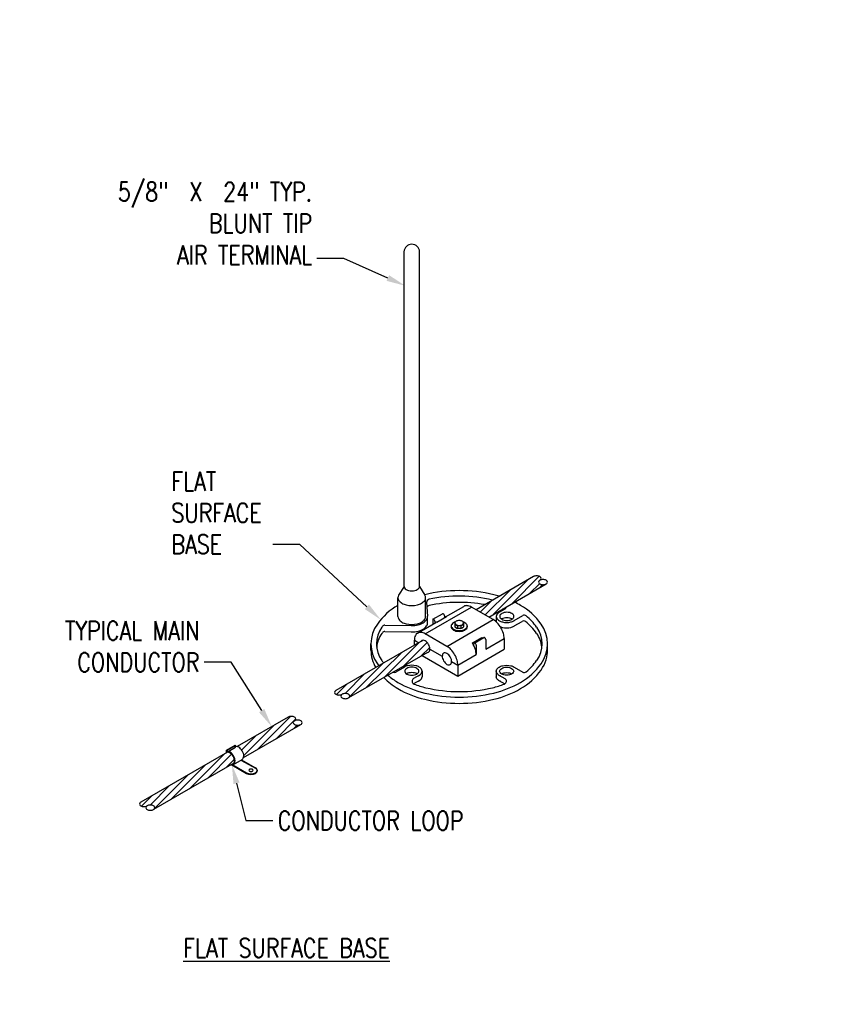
# Model space of a CAD drawing. Header units: inches. Extents: x 0 to 90.9, y 0 to 44.4.
# Tile 4 of 6: x 74.6 to 79.9, y 28.7 to 35.2. Entities that reach past the tile are written whole.
import ezdxf
from ezdxf import colors
from ezdxf.entities.mleader import LeaderData, LeaderLine
from ezdxf.math import Vec2, Vec3

# ---------------------------------------------------------------- set-up
doc = ezdxf.new("R2010")
doc.units = ezdxf.units.IN
doc.header["$MEASUREMENT"] = 0
doc.layers.add('E-ANNO-TEXT', color=2, linetype='Continuous')
doc.layers.add('E-DETL-GRPH', color=3, linetype='Continuous')
doc.styles.add('Annotative', font='romans.shx', dxfattribs={"width": 0.8, "height": 0.125})

msp = doc.modelspace()

# ---------------------------------------------------------------- linework, layer by layer
at = {"layer": 'E-DETL-GRPH', "lineweight": -3}
for p, q in [((77.1371, 31.4348), (77.1371, 33.6435)), ((77.2397, 31.4348), (77.2397, 33.6435)), ((77.9908, 31.4995), (77.6121, 31.2809)), ((77.728, 31.2511), (77.9567, 31.4798)), ((77.8479, 31.3203), (78.029, 31.5013)), ((77.1371, 31.4348), (77.1017, 31.3775)), ((77.2397, 31.4348), (77.2751, 31.3775)), ((77.6723, 31.2461), (77.8368, 31.4106)), ((77.6959, 31.2325), (78.0745, 31.4512)), ((77.9679, 31.3896), (78.0307, 31.4524)), ((78.0278, 31.4242), (78.0499, 31.4463)), ((77.0969, 31.2362), (77.0969, 31.3609)), ((77.2798, 31.2362), (77.2798, 31.3609)), ((77.2865, 31.3286), (77.293, 31.2388)), ((77.6402, 31.2647), (77.7169, 31.3414)), ((77.277, 31.1218), (77.5823, 31.2981)), ((77.4103, 31.233), (77.5316, 31.3031)), ((77.7257, 31.2153), (77.5823, 31.2981)), ((77.8015, 31.2848), (77.7671, 31.2649)), ((77.2263, 31.1268), (77.3472, 31.1966)), ((77.2931, 31.1948), (77.2931, 31.2362)), ((77.3262, 31.2129), (77.3262, 31.1845)), ((77.3283, 31.2175), (77.3914, 31.254)), ((77.3405, 31.2046), (77.3405, 31.1928)), ((77.3547, 31.1998), (77.4178, 31.2362)), ((77.4036, 31.241), (77.4036, 31.2281)), ((77.4203, 31.039), (77.7257, 31.2153)), ((77.4732, 31.1933), (77.4732, 31.1669)), ((77.5294, 31.1933), (77.5294, 31.1669)), ((77.7459, 31.2362), (77.7459, 31.2004)), ((77.8633, 31.2095), (77.9198, 31.2421)), ((77.8633, 31.1736), (77.9158, 31.204)), ((77.0107, 31.1789), (77.1851, 31.1758)), ((77.0107, 31.1375), (77.1851, 31.1344)), ((77.448, 31.1736), (77.448, 31.1685)), ((77.4732, 31.183), (77.4897, 31.1735)), ((77.4732, 31.1669), (77.4897, 31.1574)), ((77.4897, 31.1735), (77.4897, 31.1574)), ((77.513, 31.1735), (77.4897, 31.1735)), ((77.513, 31.1574), (77.4897, 31.1574)), ((77.5013, 31.1574), (77.5013, 31.157)), ((77.513, 31.1735), (77.5212, 31.1783)), ((77.513, 31.1735), (77.513, 31.1574)), ((77.513, 31.1574), (77.5212, 31.1621)), ((77.5212, 31.1783), (77.5294, 31.183)), ((77.5212, 31.1621), (77.5294, 31.1669)), ((77.5547, 31.1736), (77.5547, 31.1685)), ((77.2626, 31.0791), (76.6874, 30.7469)), ((77.0086, 30.8357), (77.2373, 31.0644)), ((77.1285, 30.9049), (77.2889, 31.0653)), ((77.2053, 31.0446), (77.2053, 31.0804)), ((77.2053, 31.0804), (77.2351, 31.0632)), ((77.4203, 31.039), (77.277, 31.1218)), ((77.5883, 31.0615), (77.6514, 31.0979)), ((77.6006, 31.0603), (77.6637, 31.0967)), ((77.676, 31.0211), (77.7973, 31.0912)), ((77.676, 31.0838), (77.676, 31.0211)), ((77.7973, 31.0912), (77.7973, 31.0195)), ((77.2913, 30.999), (76.7711, 30.6986)), ((76.9192, 31.0141), (76.9192, 31.0555)), ((77.2484, 30.9742), (77.3067, 31.0325)), ((77.308, 31.0211), (77.3893, 30.9742)), ((77.492, 30.8432), (77.7973, 31.0195)), ((77.5883, 31.0615), (77.5882, 31.0614)), ((77.5985, 31.0426), (77.5985, 31.0557)), ((77.6129, 31.0474), (77.6129, 30.9847)), ((78.083, 30.9914), (78.0834, 31.0555)), ((76.8886, 30.7665), (77.1174, 30.9952)), ((77.2568, 30.979), (77.492, 30.8432)), ((77.4514, 30.9383), (77.492, 30.9149)), ((77.492, 30.9149), (77.6129, 30.9847)), ((76.769, 30.6975), (76.9974, 30.926)), ((77.14, 30.9028), (77.0822, 30.8695)), ((77.2569, 30.8749), (77.2569, 30.839)), ((77.492, 30.9149), (77.492, 30.8432)), ((77.7458, 30.8749), (77.7458, 30.839)), ((77.8627, 30.9028), (77.9204, 30.8695)), ((76.7486, 30.7278), (76.8775, 30.8567)), ((77.2439, 30.8519), (77.2002, 30.8267)), ((77.2439, 30.816), (77.2002, 30.7908)), ((77.7587, 30.8519), (77.8024, 30.8267)), ((77.7587, 30.816), (77.8024, 30.7908)), ((76.6911, 30.7209), (76.7576, 30.7875)), ((76.3737, 30.5721), (76.0366, 30.3775)), ((76.1709, 30.3584), (76.3894, 30.5769)), ((76.2908, 30.4276), (76.4242, 30.561)), ((76.0785, 30.305), (76.4575, 30.5238)), ((76.0802, 30.3183), (76.2797, 30.5179)), ((76.4107, 30.4968), (76.4328, 30.5189)), ((76.0664, 30.3552), (76.1598, 30.4486)), ((75.9658, 30.3546), (76.0231, 30.3877)), ((75.9658, 30.339), (75.9658, 30.3546)), ((75.9658, 30.3546), (75.9694, 30.3525)), ((75.9694, 30.3525), (76.0267, 30.3856)), ((75.9694, 30.3447), (75.9694, 30.3525)), ((75.9769, 30.3448), (76.0267, 30.3736)), ((76.0231, 30.3877), (76.0267, 30.3856)), ((76.0267, 30.3736), (76.0267, 30.3856)), ((76.0377, 30.3772), (76.0399, 30.3794)), ((75.9734, 30.341), (75.4011, 30.0106)), ((75.7223, 30.0994), (75.951, 30.3281)), ((75.8422, 30.1686), (76.0002, 30.3266)), ((75.9621, 30.2378), (76.0177, 30.2934)), ((76.0117, 30.2594), (76.0691, 30.2925)), ((76.0656, 30.2904), (76.1566, 30.2379)), ((76.0656, 30.2866), (76.1566, 30.2341)), ((76.0152, 30.2685), (75.4848, 29.9623)), ((75.6024, 30.0301), (75.8311, 30.2588)), ((76.0026, 30.2568), (76.0992, 30.201)), ((76.0078, 30.2576), (76.0992, 30.2048)), ((76.1685, 30.2213), (76.1685, 30.2175)), ((75.4827, 29.9611), (75.7112, 30.1896)), ((75.4623, 29.9914), (75.5913, 30.1204)), ((75.4048, 29.9846), (75.4714, 30.0511))]:
    msp.add_line(p, q, dxfattribs=at)
at = {"layer": 'E-DETL-GRPH', "lineweight": -3, "flags": 128}
for points in [[(77.9999, 31.5031, 0.072341), (77.9908, 31.4995)], [(78.0327, 31.4753, 0.106617), (78.0394, 31.4814, 0.321615), (78.0394, 31.4934, 0.106617), (78.0327, 31.4995, 0.072341), (78.0236, 31.5031, 0.117911), (77.9999, 31.5031)], [(78.0417, 31.4789, 0.072341), (78.0327, 31.4753, 0.106617), (78.0259, 31.4692, 0.321615), (78.0259, 31.4573, 0.106617), (78.0327, 31.4512, 0.072341), (78.0417, 31.4476, 0.117911), (78.0655, 31.4476, 0.072341), (78.0745, 31.4512, 0.106617), (78.0813, 31.4573, 0.321615), (78.0813, 31.4692, 0.106617), (78.0745, 31.4753, 0.072341), (78.0655, 31.4789, 0.117911), (78.0417, 31.4789)], [(77.1371, 31.4348, 0.156851), (77.1404, 31.4245, 0.106617), (77.1521, 31.4139, 0.072341), (77.1678, 31.4076, 0.117911), (77.209, 31.4076, 0.072341), (77.2247, 31.4139, 0.106617), (77.2364, 31.4245, 0.156851), (77.2397, 31.4348)], [(77.7663, 31.3699, 0.014638), (77.729, 31.3799, 0.117911), (77.2737, 31.3799)], [(77.0308, 30.8486, 0.046916), (77.0971, 30.8015, 0.072341), (77.2737, 30.7311, 0.117911), (77.729, 30.7311, 0.072341), (77.9055, 30.8015, 0.106617), (78.0413, 30.9245, 0.321615), (78.0413, 31.1866, 0.106617), (77.9055, 31.3096, 0.016995), (77.8659, 31.3307)], [(77.1017, 31.3775, 0.302662), (77.1029, 31.3425, 0.106617), (77.1237, 31.3236, 0.072341), (77.1517, 31.3124, 0.117911), (77.2251, 31.3124, 0.072341), (77.253, 31.3236, 0.106617), (77.2739, 31.3425, 0.302662), (77.2751, 31.3775)], [(77.2737, 31.3799, 0.000012), (77.2736, 31.3799)], [(77.7225, 31.3446, 0.000775), (77.7206, 31.345, 0.112324), (77.3023, 31.3497)], [(77.67, 31.3143, 0.098448), (77.3023, 31.3082)], [(77.0969, 31.3095, 0.106476), (76.9614, 31.1866, 0.321615), (76.9614, 30.9245, 0.009695), (76.9715, 30.911)], [(77.5823, 31.2981, 0.106617), (77.5526, 31.3076, 0.156851), (77.5316, 31.3031)], [(77.7672, 31.2649, 0.004874), (77.7659, 31.2641, 0.106617), (77.7503, 31.25, 0.321615), (77.7503, 31.2224, 0.106617), (77.7659, 31.2083, 0.072341), (77.7868, 31.2, 0.117911), (77.8417, 31.2, 0.072341), (77.8626, 31.2083, 0.007525), (77.8639, 31.2091)], [(77.797, 31.2615, 0.072341), (77.7828, 31.2559, 0.106617), (77.7723, 31.2463, 0.321615), (77.7723, 31.2276, 0.106617), (77.7828, 31.2181, 0.072341), (77.797, 31.2124, 0.117911), (77.8342, 31.2124, 0.072341), (77.8483, 31.2181, 0.106617), (77.8589, 31.2276, 0.321615), (77.8589, 31.2463, 0.106617), (77.8483, 31.2559, 0.072341), (77.8342, 31.2615, 0.117911), (77.797, 31.2615)], [(77.0969, 31.2362, 0.156851), (77.1029, 31.2178, 0.106617), (77.1237, 31.1989, 0.072341), (77.1517, 31.1878, 0.117911), (77.2251, 31.1878, 0.072341), (77.253, 31.1989, 0.106617), (77.2739, 31.2178, 0.156851), (77.2798, 31.2362)], [(77.1851, 31.1758, 0.063262), (77.2304, 31.1807, 0.072341), (77.2624, 31.1935, 0.106617), (77.2863, 31.2151, 0.175384), (77.293, 31.2388)], [(77.1851, 31.1344, 0.063262), (77.2304, 31.1393, 0.072341), (77.2624, 31.152, 0.106617), (77.2863, 31.1737, 0.175384), (77.293, 31.1974)], [(77.3405, 31.2046, 0.072341), (77.34, 31.2079, 0.117911), (77.336, 31.215, 0.072341), (77.3334, 31.217, 0.106617), (77.3304, 31.218, 0.321615), (77.3268, 31.2159, 0.106617), (77.3262, 31.2129)], [(77.3547, 31.1998, 0.05845), (77.3472, 31.1966)], [(77.4036, 31.241, 0.072341), (77.4031, 31.2443, 0.117911), (77.399, 31.2514, 0.072341), (77.3964, 31.2535, 0.106617), (77.3935, 31.2544, 0.255773), (77.3904, 31.2531)], [(77.4178, 31.2362, 0.11835), (77.4036, 31.228)], [(77.4767, 31.201, 0.058566), (77.4636, 31.1954, 0.106617), (77.4515, 31.1844, 0.321615), (77.4515, 31.1628, 0.106617), (77.4636, 31.1518, 0.072341), (77.4799, 31.1453, 0.117911), (77.5227, 31.1453, 0.072341), (77.539, 31.1518, 0.106617), (77.5512, 31.1628, 0.321615), (77.5512, 31.1844, 0.106617), (77.539, 31.1954, 0.058566), (77.526, 31.201)], [(77.49, 31.2082, 0.072341), (77.4815, 31.2048, 0.106617), (77.4751, 31.199, 0.321615), (77.4751, 31.1877, 0.106617), (77.4815, 31.1819, 0.072341), (77.49, 31.1785, 0.117911), (77.5126, 31.1785, 0.072341), (77.5212, 31.1819, 0.106617), (77.5276, 31.1877, 0.321615), (77.5276, 31.199, 0.106617), (77.5212, 31.2048, 0.072341), (77.5126, 31.2082, 0.117911), (77.49, 31.2082)], [(77.7973, 31.0912, 0.072341), (77.7926, 31.1242, 0.117911), (77.7519, 31.1947, 0.072341), (77.7257, 31.2153)], [(77.797, 31.2257, 0.072341), (77.7828, 31.22, 0.013792), (77.7813, 31.2191)], [(77.8499, 31.2191, 0.013792), (77.8483, 31.22, 0.072341), (77.8342, 31.2257, 0.117911), (77.797, 31.2257)], [(76.9943, 31.1294, 0.003971), (76.9905, 31.1243, 0.128829), (76.9562, 31.0348)], [(77.277, 31.1218, 0.106617), (77.2473, 31.1313, 0.321615), (77.2119, 31.1109, 0.106617), (77.2053, 31.0804)], [(77.448, 31.1685, 0.156851), (77.4515, 31.1578, 0.106617), (77.4636, 31.1468, 0.072341), (77.4799, 31.1403, 0.117911), (77.5227, 31.1403, 0.072341), (77.539, 31.1468, 0.106617), (77.5512, 31.1578, 0.156851), (77.5547, 31.1685)], [(77.7717, 31.1694, 0.051338), (77.7868, 31.1641, 0.117911), (77.8417, 31.1641, 0.072341), (77.8626, 31.1725, 0.007525), (77.8639, 31.1732)], [(77.2913, 30.999, 0.294587), (77.3052, 31.0079, 0.106617), (77.308, 31.0211, 0.072341), (77.3059, 31.0354, 0.117911), (77.2883, 31.0659, 0.072341), (77.277, 31.0749, 0.106617), (77.2641, 31.079, 0.294587), (77.2495, 31.0715)], [(77.6551, 31.0915, 0.010653), (77.6513, 31.0979)], [(77.676, 31.0838, 0.072341), (77.6755, 31.0871, 0.117911), (77.6714, 31.0941, 0.072341), (77.6688, 31.0962, 0.106617), (77.6658, 31.0972, 0.255773), (77.6627, 31.0958)], [(76.9192, 31.0141, 0.13506), (76.9509, 30.8991)], [(77.0035, 30.8328, 0.068564), (77.0971, 30.76, 0.072341), (77.2737, 30.6897, 0.117911), (77.729, 30.6897, 0.072341), (77.9055, 30.76, 0.106617), (78.0413, 30.883, 0.167552), (78.0832, 31.0235)], [(77.492, 30.9149, 0.072341), (77.4872, 30.9479, 0.117911), (77.4465, 31.0184, 0.072341), (77.4203, 31.039)], [(77.6129, 30.9847, 0.072341), (77.6081, 31.0177, 0.069037), (77.5882, 31.0614)], [(77.6129, 31.0474, 0.072341), (77.6124, 31.0507, 0.117911), (77.6083, 31.0577, 0.072341), (77.6057, 31.0598, 0.106617), (77.6027, 31.0607, 0.321615), (77.5992, 31.0587, 0.106617), (77.5985, 31.0557)], [(77.409, 30.9294, 0.072341), (77.4203, 30.9204, 0.106617), (77.4332, 30.9163, 0.321615), (77.4485, 30.9251, 0.106617), (77.4514, 30.9383, 0.072341), (77.4493, 30.9526, 0.117911), (77.4317, 30.9831, 0.072341), (77.4203, 30.9921, 0.106617), (77.4075, 30.9962, 0.321615), (77.3921, 30.9874, 0.106617), (77.3893, 30.9742, 0.072341), (77.3914, 30.9599, 0.117911), (77.409, 30.9294)], [(77.1609, 30.9112, 0.072341), (77.14, 30.9028)], [(77.1698, 30.8994, 0.072341), (77.1557, 30.8938, 0.106617), (77.1451, 30.8842, 0.321615), (77.1451, 30.8655, 0.106617), (77.1557, 30.856, 0.072341), (77.1698, 30.8503, 0.117911), (77.207, 30.8503, 0.072341), (77.2211, 30.856, 0.106617), (77.2317, 30.8655, 0.321615), (77.2317, 30.8842, 0.106617), (77.2211, 30.8938, 0.072341), (77.207, 30.8994, 0.117911), (77.1698, 30.8994)], [(77.2271, 30.8421, 0.034701), (77.2368, 30.8469, 0.106617), (77.2524, 30.8611, 0.321615), (77.2524, 30.8887, 0.106617), (77.2368, 30.9028, 0.072341), (77.2159, 30.9112, 0.117911), (77.1609, 30.9112)], [(77.7756, 30.8421, -0.034701), (77.7658, 30.8469, -0.106617), (77.7502, 30.8611, -0.321615), (77.7502, 30.8887, -0.106617), (77.7658, 30.9028, -0.072341), (77.7868, 30.9112, -0.058752)], [(77.7957, 30.8994, -0.117911), (77.8328, 30.8994, -0.072341), (77.847, 30.8938, -0.106617), (77.8575, 30.8842, -0.321615), (77.8575, 30.8655, -0.106617), (77.847, 30.856, -0.072341), (77.8328, 30.8503, -0.117911), (77.7957, 30.8503, -0.072341), (77.7815, 30.856, -0.106617), (77.771, 30.8655, -0.321615), (77.771, 30.8842, -0.106617), (77.7815, 30.8938, -0.072341), (77.7957, 30.8994, -0.058752)], [(77.7868, 30.9112, -0.117911), (77.8418, 30.9112, -0.072341), (77.8627, 30.9028)], [(77.1698, 30.8636, 0.072341), (77.1557, 30.8579, 0.013792), (77.1541, 30.8569)], [(77.2227, 30.8569, 0.013792), (77.2211, 30.8579, 0.072341), (77.207, 30.8636, 0.117911), (77.1698, 30.8636)], [(77.2271, 30.8063, 0.034701), (77.2368, 30.8111, 0.106617), (77.2524, 30.8252, 0.156851), (77.2569, 30.839)], [(77.7756, 30.8063, -0.034701), (77.7658, 30.8111, -0.106617), (77.7502, 30.8252, -0.156851), (77.7458, 30.839)], [(77.78, 30.8569, -0.013792), (77.7815, 30.8579, -0.072341), (77.7957, 30.8636, -0.058752)], [(77.7957, 30.8636, -0.117911), (77.8328, 30.8636, -0.072341), (77.847, 30.8579, -0.013792), (77.8486, 30.8569)], [(76.6874, 30.7469, 0.106617), (76.6806, 30.7408, 0.321615), (76.6806, 30.7289, 0.106617), (76.6874, 30.7228, 0.072341), (76.6964, 30.7192, 0.117911), (76.7202, 30.7192, 0.072341), (76.7292, 30.7228)], [(76.7383, 30.7264, 0.072341), (76.7292, 30.7228, 0.106617), (76.7225, 30.7167, 0.321615), (76.7225, 30.7047, 0.106617), (76.7292, 30.6986, 0.072341), (76.7383, 30.695, 0.117911), (76.762, 30.695, 0.072341), (76.7711, 30.6986, 0.106617), (76.7778, 30.7047, 0.321615), (76.7778, 30.7167, 0.106617), (76.7711, 30.7228, 0.072341), (76.762, 30.7264, 0.117911), (76.7383, 30.7264)], [(76.3828, 30.5757, 0.072341), (76.3737, 30.5721)], [(76.4156, 30.548, 0.106617), (76.4224, 30.5541, 0.321615), (76.4224, 30.566, 0.106617), (76.4156, 30.5721, 0.072341), (76.4066, 30.5757, 0.117911), (76.3828, 30.5757)], [(76.4246, 30.5516, 0.072341), (76.4156, 30.548, 0.106617), (76.4089, 30.5419, 0.321615), (76.4089, 30.5299, 0.106617), (76.4156, 30.5238, 0.072341), (76.4246, 30.5202, 0.117911), (76.4484, 30.5202, 0.072341), (76.4575, 30.5238, 0.106617), (76.4642, 30.5299, 0.321615), (76.4642, 30.5419, 0.106617), (76.4575, 30.548, 0.072341), (76.4484, 30.5516, 0.117911), (76.4246, 30.5516)], [(76.0691, 30.2925, 0.156851), (76.077, 30.3012, 0.106617), (76.0802, 30.3161, 0.072341), (76.078, 30.3316, 0.117911), (76.0594, 30.3638, 0.072341), (76.0471, 30.3735, 0.106617), (76.0326, 30.3781, 0.076922), (76.0267, 30.3778)], [(76.0021, 30.2609, 0.294587), (76.0159, 30.2698, 0.106617), (76.0188, 30.283, 0.072341), (76.0167, 30.2973, 0.117911), (75.9991, 30.3278, 0.072341), (75.9877, 30.3368, 0.106617), (75.9749, 30.3409, 0.156851), (75.9658, 30.339)], [(75.9964, 30.2576, 0.208386), (76.0117, 30.2594, 0.156851), (76.0197, 30.2681, 0.106617), (76.0229, 30.283, 0.072341), (76.0206, 30.2985, 0.058752), (76.0132, 30.3157, 0.058752), (76.0021, 30.3307, 0.072341), (75.9898, 30.3404, 0.106617), (75.9753, 30.345, 0.076922), (75.9694, 30.3447)], [(76.0992, 30.2048, 0.072341), (76.1116, 30.1999, 0.117911), (76.1442, 30.1999, 0.072341), (76.1566, 30.2048, 0.106617), (76.1658, 30.2132, 0.321615), (76.1658, 30.2295, 0.106617), (76.1566, 30.2379)], [(76.1224, 30.2286, 0.072341), (76.1182, 30.2269, 0.106617), (76.1151, 30.2241, 0.321615), (76.1151, 30.2186, 0.106617), (76.1182, 30.2158, 0.072341), (76.1224, 30.2141, 0.117911), (76.1334, 30.2141, 0.072341), (76.1376, 30.2158, 0.106617), (76.1407, 30.2186, 0.321615), (76.1407, 30.2241, 0.106617), (76.1376, 30.2269, 0.072341), (76.1334, 30.2286, 0.117911), (76.1224, 30.2286)], [(76.0992, 30.201, 0.072341), (76.1116, 30.196, 0.117911), (76.1442, 30.196, 0.072341), (76.1566, 30.201, 0.106617), (76.1658, 30.2093, 0.156851), (76.1685, 30.2175)], [(75.4011, 30.0106, 0.106617), (75.3944, 30.0045, 0.321615), (75.3944, 29.9925, 0.106617), (75.4011, 29.9864, 0.072341), (75.4102, 29.9828, 0.117911), (75.4339, 29.9828, 0.072341), (75.443, 29.9864)], [(75.452, 29.99, 0.072341), (75.443, 29.9864, 0.106617), (75.4362, 29.9803, 0.321615), (75.4362, 29.9684, 0.106617), (75.443, 29.9623, 0.072341), (75.452, 29.9587, 0.117911), (75.4758, 29.9587, 0.072341), (75.4848, 29.9623, 0.106617), (75.4916, 29.9684, 0.321615), (75.4916, 29.9803, 0.106617), (75.4848, 29.9864, 0.072341), (75.4758, 29.99, 0.117911), (75.452, 29.99)]]:
    msp.add_lwpolyline(points, format="xyb", dxfattribs=at)
at = {"layer": 'E-DETL-GRPH', "lineweight": -3}
for centre, radius, start, end in [((77.1884, 33.6415), 0.0514, 2.32653, 177.67347), ((77.3065, 31.33), 0.0201, 102.18582, 184.13312), ((77.3065, 31.2886), 0.0201, 102.18582, 152.47506), ((77.5755, 30.6965), 0.6242, 69.42553, 70.332), ((77.7915, 31.3022), 0.0201, 300, 351.50891), ((77.9259, 31.1866), 0.0201, 51.12014, 120), ((77.9299, 31.2247), 0.0201, 50.33555, 120), ((77.6883, 30.892), 0.3985, 35.65713, 51.12014), ((77.6883, 30.9334), 0.3985, 35.65713, 50.33555), ((77.1441, 31.0555), 0.189, 144.34287, 215.65713), ((77.3144, 30.9334), 0.3985, 143.43275, 144.34287), ((77.0104, 31.1589), 0.0201, 88.97027, 143.43275), ((77.0104, 31.1174), 0.0201, 88.97027, 143.43275), ((77.8586, 31.0555), 0.189, 324.34287, 35.65709), ((77.8586, 31.0141), 0.189, 6.29333, 35.65713), ((77.3144, 31.1777), 0.3985, 215.65713, 218.59344), ((77.6883, 31.1777), 0.3985, 309.78583, 324.34287), ((77.0722, 30.8869), 0.0201, 248.49109, 300), ((77.9305, 30.8869), 0.0201, 240, 309.78583), ((77.2103, 30.8093), 0.0201, 120, 248.95793), ((77.7924, 30.8093), 0.0201, 291.04207, 60), ((77.4272, 31.3731), 0.6242, 248.95793, 256.55052), ((77.5013, 31.6832), 0.943, 256.55052, 283.4495), ((77.5755, 31.3731), 0.6242, 283.44948, 291.04207)]:
    msp.add_arc(centre, radius, start, end, dxfattribs=at)

# ---------------------------------------------------------------- texts
at = {"layer": 'E-ANNO-TEXT', "lineweight": -3, "insert": (75.6811, 29.1103), "char_height": 0.125, "width": 2.345349, "attachment_point": 1, "style": 'Annotative'}
msp.add_mtext('{\\LFLAT SURFACE BASE}', dxfattribs=at)

# ---------------------------------------------------------------- leaders
at = {"layer": 'E-ANNO-TEXT', "lineweight": -3}
ml = msp.add_multileader_mtext('Standard', dxfattribs=at)
ml.set_content('{\\LKEYED CONSTRUCTION JOINT (KCJ)}', color=256, style='Annotative')
ml.set_leader_properties(color=1, linetype='ByLayer', lineweight=-1)
ml.build(insert=Vec2(0, 0))
ml.multileader.update_dxf_attribs({"text_right_attachment_type": 3, "dogleg_length": 0.1782, "arrow_head_size": 0.125})
ctx = ml.context
ctx.base_point, ctx.char_height, ctx.arrow_head_size, ctx.landing_gap_size, ctx.plane_origin = Vec3(84.5489, 35.0895), 0.125, 0.125, 0.0312, Vec3(84.3707, 35.0895)
ctx.right_attachment, ctx.text_align_type = 3, 1
notes = []
notes.append((ctx, [(0, (0, 0, 0), (0, 0), (1, 0), 1, [])]))
ctx.mtext.insert, ctx.mtext.alignment, ctx.mtext.flow_direction = Vec3(85.904, 35.1729), 2, 5
ml = msp.add_multileader_mtext('Standard', dxfattribs=at)
ml.set_content('5/8"  X  24" TYP. \\PBLUNT TIP\\PAIR TERMINAL', color=256, style='Annotative')
ml.set_leader_properties(color=1, linetype='ByLayer', lineweight=-1)
ml.build(insert=Vec2(0, 0))
ml.multileader.update_dxf_attribs({"text_right_attachment_type": 3, "dogleg_length": 0.1782, "arrow_head_size": 0.125})
ctx = ml.context
ctx.base_point, ctx.char_height, ctx.arrow_head_size, ctx.landing_gap_size, ctx.plane_origin = Vec3(75.0095, 34.0396), 0.125, 0.125, 0.0312, Vec3(76.8582, 33.5992)
ctx.right_attachment, ctx.text_align_type = 3, 2
notes.append((ctx, [(0, (1, 1, 0), (76.7407, 33.5992), (-1, 0), 0.1782, [(0, [(77.145, 33.4191)], 0, [])])]))
ctx.mtext.insert, ctx.mtext.alignment, ctx.mtext.flow_direction = Vec3(76.5312, 34.1021), 3, 5
ml = msp.add_multileader_mtext('Standard', dxfattribs=at)
ml.set_content('{\\LROUGHENED CONSTRUCTION JOIN (CJ)}', color=256, style='Annotative')
ml.set_leader_properties(color=1, linetype='ByLayer', lineweight=-1)
ml.build(insert=Vec2(0, 0))
ml.multileader.update_dxf_attribs({"text_right_attachment_type": 3, "dogleg_length": 0.1782, "arrow_head_size": 0.125})
ctx = ml.context
ctx.base_point, ctx.char_height, ctx.arrow_head_size, ctx.landing_gap_size, ctx.plane_origin = Vec3(84.4204, 32.6537), 0.125, 0.125, 0.0312, Vec3(84.3707, 32.6537)
ctx.right_attachment, ctx.text_align_type = 3, 1
notes.append((ctx, [(0, (0, 0, 0), (0, 0), (1, 0), 1, [])]))
ctx.mtext.insert, ctx.mtext.alignment, ctx.mtext.flow_direction = Vec3(85.904, 32.737), 2, 5
ml = msp.add_multileader_mtext('Standard', dxfattribs=at)
ml.set_content('FLAT \\PSURFACE \\PBASE', color=256, style='Annotative')
ml.set_leader_properties(color=1, linetype='ByLayer', lineweight=-1)
ml.build(insert=Vec2(0, 0))
ml.multileader.update_dxf_attribs({"text_right_attachment_type": 3, "dogleg_length": 0.1782, "arrow_head_size": 0.125})
ctx = ml.context
ctx.base_point, ctx.char_height, ctx.arrow_head_size, ctx.landing_gap_size, ctx.plane_origin = Vec3(75.5715, 32.1288), 0.125, 0.125, 0.0312, Vec3(76.5678, 31.7121)
ctx.right_attachment = 3
notes.append((ctx, [(0, (1, 1, 0), (76.4503, 31.7121), (-1, 0), 0.1782, [(0, [(76.9836, 31.215)], 0, [])])]))
ctx.mtext.insert, ctx.mtext.flow_direction = Vec3(75.6028, 32.1913), 5
ml = msp.add_multileader_mtext('Standard', dxfattribs=at)
ml.set_content('TYPICAL MAIN \\P\\ptz;CONDUCTOR', color=256, style='Annotative')
ml.set_leader_properties(color=1, linetype='ByLayer', lineweight=-1)
ml.build(insert=Vec2(0, 0))
ml.multileader.update_dxf_attribs({"text_right_attachment_type": 3, "dogleg_length": 0.1782, "arrow_head_size": 0.125})
ctx = ml.context
ctx.base_point, ctx.char_height, ctx.arrow_head_size, ctx.landing_gap_size, ctx.plane_origin = Vec3(74.771, 31.1422), 0.125, 0.125, 0.0312, Vec3(76.1149, 30.9338)
ctx.right_attachment, ctx.text_align_type = 3, 2
notes.append((ctx, [(0, (1, 1, 0), (75.9974, 30.9338), (-1, 0), 0.1782, [(0, [(76.265, 30.5093)], 0, [])])]))
ctx.mtext.insert, ctx.mtext.alignment, ctx.mtext.flow_direction = Vec3(75.7879, 31.2047), 3, 5
ml = msp.add_multileader_mtext('Standard', dxfattribs=at)
ml.set_content('CONDUCTOR LOOP', color=256, style='Annotative')
ml.set_leader_properties(color=1, linetype='ByLayer', lineweight=-1)
ml.build(insert=Vec2(0, 0))
ml.multileader.update_dxf_attribs({"text_right_attachment_type": 3, "dogleg_length": 0.1786, "arrow_head_size": 0.125})
ctx = ml.context
ctx.base_point, ctx.char_height, ctx.arrow_head_size, ctx.landing_gap_size, ctx.plane_origin = Vec3(76.2729, 29.8891), 0.125, 0.125, 0.0312, Vec3(76.0943, 29.8891)
ctx.right_attachment = 3
notes.append((ctx, [(0, (1, 1, 0), (76.0943, 29.8891), (1, 0), 0.1786, [(0, [(76.0021, 30.2568)], 0, [])])]))
ctx.mtext.insert, ctx.mtext.flow_direction = Vec3(76.3042, 29.9516), 5
for ctx, leaders in notes:
    for number, flags, end, landing, length, lines in leaders:
        leader = LeaderData()
        leader.index, (leader.has_last_leader_line, leader.has_dogleg_vector, leader.attachment_direction) = number, flags
        leader.last_leader_point, leader.dogleg_vector, leader.dogleg_length = Vec3(end), Vec3(landing), length
        for number, points, colour, breaks in lines:
            line = LeaderLine()
            line.index, line.vertices, line.color, line.breaks = number, Vec3.list(points), colors.encode_raw_color(colour), breaks
            leader.lines.append(line)
        ctx.leaders.append(leader)

doc.saveas('drawing.dxf')
